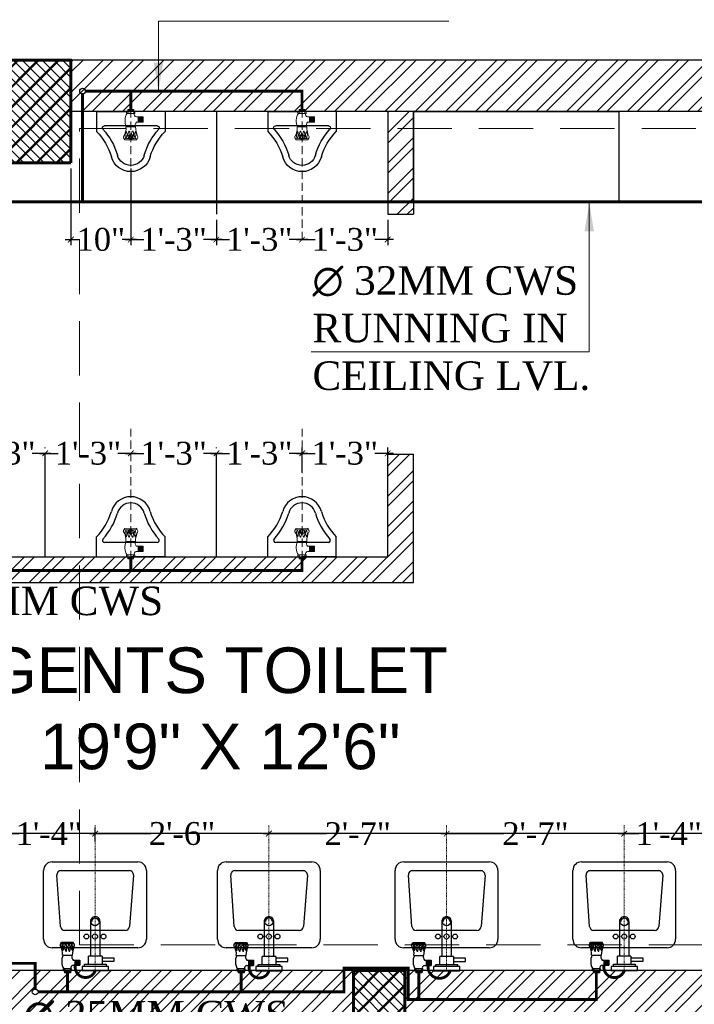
# Model space of a CAD drawing. Header units: inches. Extents: x 113025 to 158499, y 12149 to 30915.
# Tile 145 of 167: x 125610 to 125728, y 29328 to 29500. Entities that reach past the tile are written whole.
import ezdxf

# ---------------------------------------------------------------- set-up
doc = ezdxf.new("R2010")
doc.units = ezdxf.units.IN
doc.header["$MEASUREMENT"] = 0
doc.header["$PDMODE"] = 34
doc.linetypes.add('DASHED2', pattern=[0.375, 0.25, -0.125])
doc.linetypes.add('HIDDEN', pattern=[0.375, 0.25, -0.125])
for name, color, linetype, lineweight in [('CENTER', 46, 'DASHED2', 9), ('PD_COLUMN', 2, 'Continuous', 60), ('PD_HATCH', 45, 'Continuous', 9), ('PL. FICTURE', 4, 'Continuous', 25), ('PP-Domestic  Cold Water Supply', 5, 'Continuous', 25), ('PP-SPRINKLER PIPE', 1, 'Continuous', 0), ('PP-TEXT', 7, 'Continuous', 40), ('UAV', 140, 'Continuous', 5)]:
    doc.layers.add(name, color=color, linetype=linetype, lineweight=lineweight)
doc.layers.add('PD_025_TEXT', color=61, linetype='Continuous')
doc.layers.add('PP--DIM', color=7, linetype='Continuous')
doc.layers.add('PD_BASE', color=8, linetype='Continuous', transparency=0.5)
doc.styles.add('MtX_Times_New_Roman', font='times.ttf')
doc.styles.get("Standard").update_dxf_attribs({"font": 'arial.ttf', "height": 6})
doc.styles.add('style1', font='arial.ttf', dxfattribs={"height": 500})
doc.styles.add('TIMES NEW ROMAN', font='times.ttf')
doc.dimstyles.new('PP-DIM', dxfattribs={"dimtxt": 4, "dimasz": 1, "dimexe": 1, "dimexo": 1, "dimgap": 0.09, "dimtad": 0, "dimdec": 0, "dimzin": 0, "dimdsep": 46, "dimlunit": 4, "dimtxsty": 'TIMES NEW ROMAN', "dimblk": 'ARCHTICK', "dimcen": 0.09, "dimdle": 1, "dimclrd": 256, "dimclre": 256, "dimclrt": 256, "dimadec": 0, "dimazin": 0, "dimtfac": 1, "dimtdec": 4, "dimtofl": 0, "dimtmove": 1, "dimatfit": 3, "dimfxl": 1, "dimtolj": 1, "dimtzin": 0, "dimlwd": -1, "dimlwe": -1, "dimarcsym": 0})
pattern_1 = [(45, (150297.4604, 39481.8853), (-2.65165043, 2.65165043), []), (45, (150299.228, 39481.8853), (-2.65165043, 2.65165043), [])]
pattern_2 = [(45, (268611.2745, 47371.9895), (-1.767766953, 1.767766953), []), (135, (268611.2745, 47371.9895), (-1.767766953, -1.767766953), [])]

# ---------------------------------------------------------------- blocks, each defined once
blk = doc.blocks.new('columns2')
at = {"layer": 'PD_HATCH'}
h = blk.add_hatch(dxfattribs=at)
h.set_pattern_fill('ANSI37', color=256, scale=20)
h.paths.add_polyline_path([(387, -250), (387, -268), (369, -268), (369, -250)])
h.paths.add_polyline_path([(18, 0), (18, -15), (0, -15), (0, 0)])
h.paths.add_polyline_path([(18, -828), (18, -813), (0, -813), (0, -828)])
h.paths.add_polyline_path([(201, -870), (186, -870), (186, -888), (201, -888)])
h.paths.add_polyline_path([(570, -870), (555, -870), (555, -888), (570, -888)])
h.paths.add_polyline_path([(754.5, -870), (739.5, -870), (739.5, -888), (754.5, -888)])
h.paths.add_polyline_path([(934.5, -870), (919.5, -870), (919.5, -888), (934.5, -888)])
h.paths.add_polyline_path([(385.5, -870), (370.5, -870), (370.5, -888), (385.5, -888)])
h.paths.add_polyline_path([(201, 42), (186, 42), (186, 60), (201, 60)])
h.paths.add_polyline_path([(387, -578), (387, -560), (369, -560), (369, -578)])
h.paths.add_polyline_path([(1116, -731.5), (1116, -716.5), (1098, -716.5), (1098, -731.5)])
h.paths.add_polyline_path([(1116, -111.5), (1116, -96.5), (1098, -96.5), (1098, -111.5)])
h.paths.add_polyline_path([(1116, -561.5), (1116, -576.5), (1098, -576.5), (1098, -561.5)])
h.paths.add_polyline_path([(1116, -251.5), (1116, -266.5), (1098, -266.5), (1098, -251.5)])
h.paths.add_polyline_path([(0, -731.5), (0, -716.5), (18, -716.5), (18, -731.5)])
h.paths.add_polyline_path([(0, -111.5), (0, -96.5), (18, -96.5), (18, -111.5)])
h.paths.add_polyline_path([(0, -406.5), (0, -421.5), (18, -421.5), (18, -406.5)])
h.paths.add_polyline_path([(0, -561.5), (0, -576.5), (18, -576.5), (18, -561.5)])
h.paths.add_polyline_path([(0, -251.5), (0, -266.5), (18, -266.5), (18, -251.5)])
h.paths.add_polyline_path([(993, -111.5), (993, -99.5), (984, -99.5), (984, -111.5)])
h.paths.add_polyline_path([(993, -189.5), (993, -201.5), (984, -201.5), (984, -189.5)])
h.paths.add_polyline_path([(903, -111.5), (903, -99.5), (912, -99.5), (912, -111.5)])
h.paths.add_polyline_path([(903, -189.5), (903, -201.5), (912, -201.5), (912, -189.5)])
h.paths.add_polyline_path([(75, -870), (60, -870), (60, -888), (75, -888)])
h.paths.add_polyline_path([(1116, -870), (1101, -870), (1101, -888), (1116, -888)])
h.paths.add_polyline_path([(75, 42), (60, 42), (60, 60), (75, 60)])
h.paths.add_polyline_path([(570, 42), (555, 42), (555, 60), (570, 60)])
h.paths.add_polyline_path([(754.5, 42), (739.5, 42), (739.5, 60), (754.5, 60)])
h.paths.add_polyline_path([(934.5, 42), (919.5, 42), (919.5, 60), (934.5, 60)])
h.paths.add_polyline_path([(385.5, 42), (370.5, 42), (370.5, 60), (385.5, 60)])
h.paths.add_polyline_path([(1116, 42), (1101, 42), (1101, 60), (1116, 60)])
h.paths.add_polyline_path([(738, -250), (738, -268), (756, -268), (756, -250)])
h.paths.add_polyline_path([(756, -578), (756, -560), (738, -560), (738, -578)])
at = {"layer": 'PD_COLUMN'}
for points in [[(934.5, 42), (919.5, 42), (919.5, 60), (934.5, 60)], [(993, -111.5), (993, -99.5), (984, -99.5), (984, -111.5)]]:
    blk.add_lwpolyline(points, close=True, dxfattribs=at)
at = {"layer": 'PD_HATCH', "linetype": 'HIDDEN', "ltscale": 38}
for p, q in [((1101, 60), (934.5, 60)), ((1101, 48), (936, 48)), ((936, -95), (936, 48)), ((936, -95), (1104, -95))]:
    blk.add_line(p, q, dxfattribs=at)
blk = doc.blocks.new('LV')
at = {"color": 251}
for p, q in [((-254, 510.1), (254, 510.1)), ((-304.8, 50.8), (-304.8, 459.3)), ((-205.3, 127), (-226.3, 430.8)), ((-201, 458), (203.1, 458)), ((228.4, 430.6), (205.5, 126.8)), ((304.8, 459.3), (304.8, 50.8)), ((180.2, 103.5), (-180, 103.5)), ((254, 0), (-254, 0))]:
    blk.add_line(p, q, dxfattribs=at)
for centre, radius in [((0.4, 154.3), 23.6), ((-50.8, 67.2), 14.4), ((0, 67.2), 15.3), ((50.8, 67.2), 14.4)]:
    blk.add_circle(centre, radius, dxfattribs=at)
for centre, radius, start, end in [((-254, 459.3), 50.8, 90, 180), ((254, 459.3), 50.8, 0, 90), ((-201, 432.6), 25.4, 90, 184.20165), ((203.1, 432.6), 25.4, 355.41795, 90), ((-180, 128.9), 25.4, 184.20165, 270), ((180.2, 128.9), 25.4, 270, 355.41795), ((-254, 50.8), 50.8, 180, 270), ((254, 50.8), 50.8, 270, 0)]:
    blk.add_arc(centre, radius, start, end, dxfattribs=at)
blk = doc.blocks.new('A$C33087201')
at = {"color": 251}
for p, q in [((0, 289.6), (165, 289.6)), ((0, 289.6), (0, 193.2)), ((330, 289.6), (165, 289.6)), ((330, 289.6), (330, 193.2)), ((38.1, 220.9), (291.9, 220.9))]:
    blk.add_line(p, q, dxfattribs=at)
blk.add_circle((165, 168.2), 10.4, dxfattribs=at)
for centre, radius, start, end in [((-215.7, -16.2), 300.6, 16.9059, 44.1446), ((38.1, 210.9), 10, 90, 221.8242), ((-215.7, -16.2), 330.6, 16.9059, 41.8242), ((545.7, -16.2), 330.6, 138.1758, 163.0941), ((545.7, -16.2), 300.6, 135.8554, 163.0941), ((291.9, 210.9), 10, 318.1758, 90), ((164.8, 96.2), 96.2, 195.0681, 270.0943), ((164.8, 96.2), 66.2, 195.0681, 270.0943), ((165.2, 96.2), 66.2, 269.9057, 344.9319), ((165.2, 96.2), 96.2, 269.9057, 344.9319)]:
    blk.add_arc(centre, radius, start, end, dxfattribs=at)
blk = doc.blocks.new('FIRST FLOOR AR PLAN')
at = {"layer": 'PD_BASE'}
h = blk.add_hatch(dxfattribs=at)
h.set_pattern_fill('ANSI32', color=256, scale=10)
h.set_pattern_definition([(45, (123173.841, 20768.249), (-2.65165, 2.65165), []), (45, (123175.6088, 20768.249), (-2.65165, 2.65165), [])])
h.paths.add_polyline_path([(123176.99, 20811), (123167.99, 20811), (123167.99, 20729.5), (123176.99, 20729.5)])
h.paths.add_polyline_path([(123538.49, 20663.5), (123368.99, 20663.5), (123368.99, 20654.5), (123538.49, 20654.5)])
h.paths.add_polyline_path([(123722.99, 20663.5), (123553.49, 20663.5), (123553.49, 20654.5), (123722.99, 20654.5)])
h.paths.add_polyline_path([(123176.99, 21527.5), (123167.99, 21527.5), (123167.99, 21446), (123176.99, 21446)])
h.paths.add_polyline_path([(123176.99, 21431), (123167.99, 21431), (123167.99, 21291), (123176.99, 21291)])
h.paths.add_polyline_path([(123176.99, 21276), (123167.99, 21276), (123167.99, 21136), (123176.99, 21136)])
h.paths.add_polyline_path([(123176.99, 21121), (123167.99, 21121), (123167.99, 20981), (123176.99, 20981)])
h.paths.add_polyline_path([(123176.99, 20966), (123167.99, 20966), (123167.99, 20826), (123176.99, 20826)])
h.paths.add_polyline_path([(124268.99, 21602.5), (124102.49, 21602.5), (124102.49, 21593.5), (124268.99, 21593.5)])
h.paths.add_polyline_path([(124087.49, 21602.5), (123922.49, 21602.5), (123922.49, 21593.5), (124087.49, 21593.5)])
h.paths.add_polyline_path([(123907.49, 21602.5), (123737.99, 21602.5), (123737.99, 21593.5), (123907.49, 21593.5)])
h.paths.add_polyline_path([(123722.99, 21602.5), (123553.49, 21602.5), (123553.49, 21593.5), (123722.99, 21593.5)])
h.paths.add_polyline_path([(123353.99, 21602.5), (123242.99, 21602.5), (123242.99, 21593.5), (123353.99, 21593.5)])
h.paths.add_polyline_path([(123227.99, 21602.5), (123167.99, 21602.5), (123167.99, 21542.5), (123176.99, 21542.5), (123176.99, 21593.5), (123227.99, 21593.5)])
h.paths.add_polyline_path([(123176.99, 20714.5), (123167.99, 20714.5), (123167.99, 20654.5), (123227.99, 20654.5), (123227.99, 20663.5), (123176.99, 20663.5)])
h.paths.add_polyline_path([(123353.99, 20663.5), (123242.99, 20663.5), (123242.99, 20654.5), (123353.99, 20654.5)])
h.paths.add_polyline_path([(123762.74, 20663.5), (123737.99, 20663.5), (123737.99, 20654.5), (123762.74, 20654.5)])
h.paths.add_polyline_path([(123907.49, 20663.5), (123882.74, 20663.5), (123882.74, 20654.5), (123907.49, 20654.5)])
h.paths.add_polyline_path([(123944.99, 20663.5), (123922.49, 20663.5), (123922.49, 20654.5), (123944.99, 20654.5)])
h.paths.add_polyline_path([(124087.49, 20663.5), (124064.99, 20663.5), (124064.99, 20654.5), (124087.49, 20654.5)])
h.paths.add_polyline_path([(124124.99, 20663.5), (124102.49, 20663.5), (124102.49, 20654.5), (124124.99, 20654.5)])
h.paths.add_polyline_path([(124268.99, 20663.5), (124244.99, 20663.5), (124244.99, 20654.5), (124268.99, 20654.5)])
h.paths.add_polyline_path([(124283.99, 20672.5), (124274.99, 20672.5)])
h.paths.add_polyline_path([(124283.99, 20811), (124274.99, 20811), (124274.99, 20672.5), (124283.99, 20672.5)])
h.paths.add_polyline_path([(124283.99, 20966), (124274.99, 20966), (124274.99, 20826), (124283.99, 20826)])
h.paths.add_polyline_path([(124283.99, 21276), (124274.99, 21276), (124274.99, 20981), (124283.99, 20981)])
h.paths.add_polyline_path([(124283.99, 21584.5), (124274.99, 21584.5), (124274.99, 21446), (124283.99, 21446)])
h.paths.add_polyline_path([(124265.99, 21443), (124160.99, 21443), (124160.99, 21434), (124265.99, 21434)])
h.paths.add_polyline_path([(124160.99, 21431), (124151.99, 21431), (124151.99, 21353), (124160.99, 21353)])
h.paths.add_polyline_path([(124151.99, 21443), (124079.99, 21443), (124079.99, 21434), (124151.99, 21434)])
h.paths.add_polyline_path([(124079.99, 21431), (124070.99, 21431), (124070.99, 21353), (124079.99, 21353)])
h.paths.add_polyline_path([(124070.99, 21443), (123989.99, 21443), (123989.99, 21341), (124016.99, 21341), (124016.99, 21350), (123998.99, 21350), (123998.99, 21434), (124070.99, 21434)])
h.paths.add_polyline_path([(124070.99, 21350), (124052.99, 21350), (124052.99, 21341), (124070.99, 21341)], flags=17)
h.paths.add_polyline_path([(124097.99, 21350), (124079.99, 21350), (124079.99, 21341), (124097.99, 21341)])
h.paths.add_polyline_path([(124151.99, 21350), (124133.99, 21350), (124133.99, 21341), (124151.99, 21341)])
h.paths.add_polyline_path([(124160.99, 21341), (124151.99, 21341), (124151.99, 21278), (124160.99, 21278)])
h.paths.add_polyline_path([(124283.99, 21292), (124274.99, 21292), (124274.99, 21291), (124283.99, 21291)])
h.paths.add_polyline_path([(124283.99, 21431), (124274.99, 21431), (124274.99, 21412), (124283.99, 21412)])
h.paths.add_polyline_path([(123405.74, 21593.5), (123405.74, 21602.5), (123368.99, 21602.5), (123368.99, 21593.5)])
h.paths.add_polyline_path([(123501.74, 21602.5), (123501.74, 21593.5), (123538.49, 21593.5), (123538.49, 21602.5)])
h = blk.add_hatch(dxfattribs=at)
h.set_pattern_fill('ANSI37', color=256, scale=20)
h.set_pattern_definition(pattern_2)
h.paths.add_polyline_path([(124102.49, 21602.5), (124087.49, 21602.5), (124087.49, 21584.5), (124102.49, 21584.5)])
h = blk.add_hatch(dxfattribs=at)
h.set_pattern_fill('ANSI32', color=256, scale=10)
h.set_pattern_definition(pattern_1)
h.paths.add_polyline_path([(123758.99, 21593.5), (123752.99, 21593.5), (123752.99, 21557.5), (123758.99, 21557.5)])
h.paths.add_polyline_path([(123758.99, 21557.5), (123752.99, 21557.5), (123752.99, 21521.5), (123758.99, 21521.5)])
h.paths.add_polyline_path([(123752.99, 21521.5), (123752.99, 21485.5), (123758.99, 21485.5), (123758.99, 21521.5)])
h.paths.add_polyline_path([(123758.99, 21485.5), (123752.99, 21485.5), (123752.99, 21449.5), (123758.99, 21449.5)])
h.paths.add_polyline_path([(123758.99, 21449.5), (123752.99, 21449.5), (123752.99, 21413.5), (123758.99, 21413.5)])
h.paths.add_polyline_path([(123758.99, 21413.5), (123752.99, 21413.5), (123752.99, 21377.5), (123758.99, 21377.5)])
h.paths.add_polyline_path([(124037.99, 21593.5), (124028.99, 21593.5), (124028.99, 21504), (124024.49, 21504), (124024.49, 21499.5), (124028.99, 21499.5), (124028.99, 21489.5), (124037.99, 21489.5)])
h.paths.add_polyline_path([(123956.99, 21593.5), (123952.49, 21593.5), (123952.49, 21504), (123947.99, 21504), (123947.99, 21499.5), (123982.49, 21499.5), (123982.49, 21504), (123956.99, 21504)])
h.paths.add_polyline_path([(123952.49, 21575.5), (123949.49, 21575.5), (123949.49, 21571), (123952.49, 21571)], flags=17)
h.paths.add_polyline_path([(123925.49, 21575.5), (123922.49, 21575.5), (123922.49, 21584.5), (123917.99, 21584.5), (123917.99, 21575.5), (123907.49, 21575.5), (123907.49, 21571), (123925.49, 21571)])
h.paths.add_polyline_path([(123871.49, 21593.5), (123866.99, 21593.5), (123866.99, 21577.5), (123866.99, 21571), (123871.49, 21571), (123871.49, 21575.5)])
h.paths.add_polyline_path([(124162.49, 21593.5), (124157.99, 21593.5), (124157.99, 21575.5), (124162.49, 21575.5)])
h = blk.add_hatch(dxfattribs=at)
h.set_pattern_fill('ANSI32', color=256, scale=10)
h.set_pattern_definition(pattern_1)
h.paths.add_polyline_path([(124090.49, 21467), (124085.99, 21467), (124085.99, 21443), (124090.49, 21443)])
h.paths.add_polyline_path([(124223.99, 21480.62), (124214.99, 21480.62), (124214.99, 21443), (124219.49, 21443), (124219.49, 21476.12), (124223.99, 21476.12)])
h.paths.add_polyline_path([(124274.99, 21480.62), (124247.99, 21480.62), (124247.99, 21476.12), (124274.99, 21476.12)])
h.paths.add_polyline_path([(124162.49, 21533.5), (124157.99, 21533.5), (124157.99, 21515.5), (124037.99, 21515.5), (124037.99, 21511), (124162.49, 21511)])
h = blk.add_hatch(dxfattribs=at)
h.set_pattern_fill('ANSI37', color=256, scale=20)
h.set_pattern_definition(pattern_2)
h.paths.add_polyline_path([(124160.99, 21431), (124160.99, 21443), (124151.99, 21443), (124151.99, 21431)])
h.paths.add_polyline_path([(124079.99, 21431), (124079.99, 21443), (124070.99, 21443), (124070.99, 21431)])
h.paths.add_polyline_path([(124079.99, 21341), (124079.99, 21353), (124070.99, 21353), (124070.99, 21341)])
h.paths.add_polyline_path([(124160.99, 21353), (124151.99, 21353), (124151.99, 21341), (124160.99, 21341)])
at = {"layer": 'PD_BASE', "lineweight": 30}
for p, q in [((124283.99, 21602.5), (123501.74, 21602.5)), ((124268.99, 21593.5), (124102.48, 21593.5)), ((124157.99, 21593.5), (124157.99, 21575.5)), ((124162.49, 21593.5), (124162.49, 21575.5)), ((124157.99, 21575.5), (124162.49, 21575.5)), ((124157.99, 21515.5), (124157.99, 21533.5)), ((124157.99, 21533.5), (124162.49, 21533.5)), ((124162.49, 21511), (124162.49, 21533.5)), ((124037.99, 21515.5), (124157.99, 21515.5)), ((124037.99, 21511), (124162.49, 21511)), ((124265.99, 21443), (124070.99, 21443))]:
    blk.add_line(p, q, dxfattribs=at)
at = {"layer": 'PD_BASE', "ltscale": 12}
for p, q in [((124127.99, 21593.5), (124127.99, 21575.5)), ((124097.99, 21515.5), (124097.99, 21533.5)), ((124127.99, 21515.5), (124127.99, 21533.5)), ((124214.99, 21467), (124090.49, 21467))]:
    blk.add_line(p, q, dxfattribs=at)
at = {"layer": 'PD_BASE'}
for points in [[(124102.49, 21584.5), (124087.49, 21584.5), (124087.49, 21602.5), (124102.49, 21602.5)], [(124160.99, 21431), (124160.99, 21443), (124151.99, 21443), (124151.99, 21431)]]:
    blk.add_lwpolyline(points, close=True, dxfattribs=at)
at = {"layer": 'PD_BASE', "ltscale": 12}
blk.add_lwpolyline([(124162.49, 21593.5), (124198.49, 21593.5), (124198.49, 21577.5), (124162.49, 21577.5)], close=True, dxfattribs=at)
for name, p, xscale, yscale, zscale in [('A$C33087201', (124118.99, 21582.97), -0.03636363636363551, 0.03636363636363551, 0.03636363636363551), ('A$C33087201', (124148.99, 21582.97), -0.03636363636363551, 0.03636363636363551, 0.03636363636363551), ('LV', (124106.71, 21447), 0.0295236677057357, 0.0295236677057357, 0.0295236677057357), ('LV', (124137.18, 21447), 0.0295236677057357, 0.0295236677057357, 0.0295236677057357), ('LV', (124168.3, 21447), 0.0295236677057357, 0.0295236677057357, 0.0295236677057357), ('LV', (124199.43, 21447), 0.0295236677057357, 0.0295236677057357, 0.0295236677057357)]:
    blk.add_blockref(name, p, dxfattribs=dict(at, xscale=xscale, yscale=yscale, zscale=zscale))
at = {"layer": 'PD_BASE', "ltscale": 12, "xscale": 0.03636363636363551, "yscale": 0.03636363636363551, "zscale": 0.03636363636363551, "rotation": 180}
for p in [(124118.99, 21526.03), (124148.99, 21526.03)]:
    blk.add_blockref('A$C33087201', p, dxfattribs=at)
at = {"layer": 'PD_COLUMN'}
blk.add_blockref('columns2', (123167.99, 21542.5), dxfattribs=at)
at = {"layer": 'PD_BASE', "char_height": 8, "width": 128.4952, "attachment_point": 1, "style": 'style1'}
for s, insert in [('\\pi21.817; LADIES TOILET\\P\\pi38.63;16\'7" X 18\'', (123794.07, 21547.87)), ('\\pi38.106;H. TOILET\\P\\pi44.447;6\' X 7\'5"', (123922.68, 21547.87)), ('\\pi24.294;GENTS TOILET\\P\\pi33.538;19\'9" X 12\'6"', (124063.54, 21499.62))]:
    blk.add_mtext(s, dxfattribs=dict(at, insert=insert))
at = {"layer": 'PD_BASE', "insert": (123907.08, 21454.46), "char_height": 6, "width": 137.3386, "attachment_point": 1}
blk.add_mtext('\\pi51.834;+10" LVL', dxfattribs=at)
blk = doc.blocks.new('URINAL AV-PP')
at = {"layer": 'CENTER', "ltscale": 5}
blk.add_line((0, 0.33), (0, -19.61), dxfattribs=at)
at = {"layer": 'UAV'}
for p, q in [((-0.66, -0.29), (-0.66, 0)), ((-0.66, 0), (0.63, 0)), ((-0.44, 0.33), (-0.44, 0)), ((0.44, 0.33), (-0.44, 0.33)), ((0.44, 0.27), (-0.44, 0.27)), ((0.44, 0.22), (-0.44, 0.22)), ((0.44, 0.16), (-0.44, 0.16)), ((0.44, 0.11), (-0.44, 0.11)), ((0.44, 0.06), (-0.44, 0.06)), ((-0.44, 0), (-0.44, -0.29)), ((0, 0.33), (0, 0)), ((0.44, 0), (0.44, 0.33)), ((0.63, 0), (0.63, -0.29)), ((0.63, -0.29), (-0.66, -0.29)), ((0.44, 0), (0.44, -0.29)), ((0.85, -0.83), (1.91, -0.83)), ((1.15, -1.62), (1.15, -0.83)), ((1.2, -1.62), (1.2, -0.83)), ((1.25, -1.62), (1.25, -0.83)), ((1.31, -1.62), (1.31, -0.83)), ((1.36, -1.62), (1.36, -0.83)), ((1.42, -1.62), (1.42, -0.83)), ((1.47, -1.62), (1.47, -0.83)), ((1.53, -1.62), (1.53, -0.83)), ((1.58, -1.62), (1.58, -0.83)), ((1.64, -1.62), (1.64, -0.83)), ((1.69, -1.62), (1.69, -0.83)), ((1.75, -1.62), (1.75, -0.83)), ((1.8, -1.62), (1.8, -0.83)), ((1.86, -1.62), (1.86, -0.83)), ((1.91, -1.62), (1.91, -0.83)), ((-0.75, -2.36), (0.72, -2.36)), ((0.85, -1.62), (1.91, -1.62)), ((-0.94, -4.35), (0.89, -4.36))]:
    blk.add_line(p, q, dxfattribs=at)
for centre, radius, start, end in [((1.3, -1.43), 2.19, 148.4203, 205.0044), ((0.95, -0.41), 0.434, 163.4815, 256.4871), ((-2.89, -2.61), 2.16, 325.4641, 6.6805), ((0.92, -3.72), 1.38, 149.002, 179.3727), ((-0.22, -3.03), 0.0444, 22.3068, 157.6932), ((-1.74, -3.47), 1.63, 344.6565, 16.3906), ((1.44, -3.72), 1.38, 149.002, 179.3727), ((0.3, -3.03), 0.0444, 22.3068, 157.6932), ((-1.22, -3.47), 1.63, 344.6565, 16.3906), ((1.83, -2.28), 1.18, 146.0106, 183.9414), ((5.19, -2.14), 4.48, 182.7872, 201.6775), ((-0.85, -3.93), 0.281, 160.0867, 238.5665), ((-0.04, -21.41), 17.27, 86.6913, 93.1887), ((-1.62, -4.45), 0.684, 8.4516, 24.808), ((-0.04, -3.63), 0.833, 137.2334, 212.3378), ((-0.99, -3.85), 0.344, 317.3015, 350.6653), ((-1.79, -3.48), 1.21, 339.5193, 19.7037), ((0.56, -3.69), 1.02, 180.5091, 203.3313), ((-0.49, -3.77), 0.353, 290.2975, 337.3492), ((1.08, -3.69), 1.02, 180.5091, 203.3313), ((0.03, -3.77), 0.353, 290.2975, 337.3492), ((1.36, -3.63), 0.833, 137.2334, 212.3378), ((0.4, -3.84), 0.344, 317.3015, 350.6653), ((-0.4, -3.47), 1.21, 339.5193, 19.7037), ((0.46, -4.08), 0.504, 327.1624, 350.0789), ((0.81, -3.95), 0.263, 303.5384, 36.0533)]:
    blk.add_arc(centre, radius, start, end, dxfattribs=at)
blk = doc.blocks.new('PP-SINGLE TAP BASIN')
at = {"layer": 'CENTER', "linetype": 'DASHED2'}
blk.add_line((457.2, 0), (0, 0), dxfattribs=at)
at = {"layer": 'PL. FICTURE', "color": 4}
for p, q in [((-6.8, 78.4), (-6.8, 96.4)), ((5.8, 96.4), (-6.8, 96.4)), ((-5.6, 96.4), (-5.6, 78.4)), ((-4.5, 96.4), (-4.5, 78.4)), ((-3.4, 96.4), (-3.4, 78.4)), ((-2.3, 96.4), (-2.3, 78.4)), ((-1.1, 96.4), (-1.1, 78.4)), ((0, 101), (0, 74.4)), ((5.9, 101), (0, 101)), ((5.9, 74.4), (5.9, 101)), ((48.4, 102.8), (48.4, 72.7)), ((89.4, 106.7), (89.4, 69.2)), ((-6.8, 87.4), (0, 87.4)), ((0, 78.4), (-6.8, 78.4)), ((5.9, 78.4), (-6.8, 78.4)), ((0, 74.4), (5.9, 74.4)), ((17.1, 69.9), (17.1, 48.2)), ((33.2, 63.9), (17.1, 63.9)), ((33.2, 70), (33.2, 48.2)), ((33.2, 61.9), (17.1, 61.9)), ((33.2, 60), (17.1, 60)), ((33.2, 58), (17.1, 58)), ((33.2, 56), (17.1, 56)), ((33.2, 54.1), (17.1, 54.1)), ((33.2, 52.1), (17.1, 52.1)), ((33.2, 50.1), (17.1, 50.1)), ((33.2, 50.1), (17.1, 50.1)), ((33.2, 48.2), (17.1, 48.2))]:
    blk.add_line(p, q, dxfattribs=at)
at = {"layer": 'PL. FICTURE'}
for p, q in [((20.4, 21.2), (45.4, 21.2)), ((45.4, -21.2), (45.4, 21.2)), ((154.8, 15.2), (45.4, 15.2)), ((45.4, -21.2), (20.4, -21.2)), ((45.4, -15.2), (154.8, -15.2))]:
    blk.add_line(p, q, dxfattribs=at)
at = {"layer": 'PL. FICTURE', "linetype": 'Continuous'}
blk.add_lwpolyline([(0, 41.7), (0, -41.7), (13.1, -41.7), (13.1, 41.7)], close=True, dxfattribs=at)
at = {"layer": 'PL. FICTURE'}
for points in [[(13.1, 34.2), (20.4, 34.2), (20.4, -34.2), (13.1, -34.2)], [(39.4, -21.2), (29.4, -21.2), (29.4, -59.4), (39.4, -59.4)]]:
    blk.add_lwpolyline(points, close=True, dxfattribs=at)
at = {"layer": 'PL. FICTURE', "color": 4}
for centre, radius, start, end in [((29.4, 60.7), 45, 64.9956, 121.5797), ((53.5, 146.8), 44.3, 263.3195, 304.5359), ((76.3, 68.5), 28.2, 90.6273, 120.998), ((74.6, 88.1), 17.1, 57.6622, 132.7666), ((71.4, 124.1), 24.9, 250.2963, 290.4807), ((75.8, 75.8), 20.9, 66.6687, 89.4909), ((80.6, 104.9), 5.77, 31.4335, 109.9133), ((78.9, 107.8), 7.06, 279.3347, 312.6985), ((77.3, 97.5), 7.26, 292.6508, 339.7025), ((439.5, 88.1), 354.5, 176.8113, 183.3087), ((91.4, 120.6), 14, 245.192, 261.5484), ((8.4, 67.9), 8.91, 13.5129, 106.5185), ((46.7, 49.8), 24.3, 86.0586, 123.9894), ((43.9, -19.2), 92, 68.3225, 87.2128), ((62.1, 91.8), 0.911, 112.3068, 247.6932), ((62.1, 81.1), 0.911, 112.3068, 247.6932), ((71.2, 123.1), 33.5, 253.6094, 285.3435), ((76.3, 57.8), 28.2, 90.6273, 120.998), ((71.2, 112.4), 33.5, 253.6094, 285.3435), ((74.5, 59.5), 17.1, 57.6622, 132.7666), ((71.3, 95.5), 24.9, 250.2963, 290.4807), ((75.8, 65.1), 20.9, 66.6687, 89.4909), ((81.1, 70.7), 5.39, 233.9467, 326.4616), ((78.8, 79.2), 7.06, 279.3347, 312.6985), ((77.3, 86.8), 7.26, 292.6508, 339.7025), ((83.8, 77.9), 10.3, 279.9211, 302.8376)]:
    blk.add_arc(centre, radius, start, end, dxfattribs=at)
at = {"layer": 'PL. FICTURE'}
for radius in [15.2, 15.2, 11]:
    blk.add_arc((154.8, 0), radius, 270, 90, dxfattribs=at)
blk = doc.blocks.new('_ArchTick')
at = {"color": 0, "linetype": 'ByBlock', "const_width": 0.15}
blk.add_lwpolyline([(-0.5, -0.5), (0.5, 0.5)], dxfattribs=at)
blk = doc.blocks.new('*D479')
at = {"layer": 'Defpoints', "color": 0, "transparency": 16777216}
for p in [(125619.27, 29475.15), (125629.77, 29475.15), (125629.77, 29461.72)]:
    blk.add_point(p, dxfattribs=at)
at = {"layer": 'PP--DIM', "ltscale": 12, "transparency": 16777216}
for p, q in [((125619.27, 29474.15), (125619.27, 29460.72)), ((125629.77, 29474.15), (125629.77, 29460.72)), ((125618.27, 29461.72), (125620.82, 29461.72)), ((125630.77, 29461.72), (125628.23, 29461.72))]:
    blk.add_line(p, q, dxfattribs=at)
at = {"layer": 'PP--DIM', "transparency": 16777216, "rotation": 180}
blk.add_blockref('_ArchTick', (125619.27, 29461.72), dxfattribs=at)
at = {"layer": 'PP--DIM', "transparency": 16777216}
blk.add_blockref('_ArchTick', (125629.77, 29461.72), dxfattribs=at)
at = {"layer": 'PP--DIM', "transparency": 16777216, "insert": (125624.52, 29461.72), "char_height": 4, "attachment_point": 5, "style": 'TIMES NEW ROMAN'}
blk.add_mtext('\\A1;10"', dxfattribs=at)
blk = doc.blocks.new('*D480')
at = {"layer": 'Defpoints', "color": 0, "transparency": 16777216}
for p in [(125629.77, 29475.15), (125644.77, 29466.15), (125644.77, 29461.72)]:
    blk.add_point(p, dxfattribs=at)
at = {"layer": 'PP--DIM', "ltscale": 12, "transparency": 16777216}
for p, q in [((125629.77, 29474.15), (125629.77, 29460.72)), ((125644.77, 29465.15), (125644.77, 29460.72)), ((125628.77, 29461.72), (125632.05, 29461.72)), ((125645.77, 29461.72), (125642.5, 29461.72))]:
    blk.add_line(p, q, dxfattribs=at)
at = {"layer": 'PP--DIM', "transparency": 16777216, "rotation": 180}
blk.add_blockref('_ArchTick', (125629.77, 29461.72), dxfattribs=at)
at = {"layer": 'PP--DIM', "transparency": 16777216}
blk.add_blockref('_ArchTick', (125644.77, 29461.72), dxfattribs=at)
at = {"layer": 'PP--DIM', "transparency": 16777216, "insert": (125637.27, 29461.72), "char_height": 4, "attachment_point": 5, "style": 'TIMES NEW ROMAN'}
blk.add_mtext('\\A1;1\'-3"', dxfattribs=at)
blk = doc.blocks.new('*D481')
at = {"layer": 'Defpoints', "color": 0, "transparency": 16777216}
for p in [(125644.77, 29466.15), (125659.77, 29461.72), (125659.77, 29461.72)]:
    blk.add_point(p, dxfattribs=at)
at = {"layer": 'PP--DIM', "ltscale": 12, "transparency": 16777216}
for p, q in [((125644.77, 29465.15), (125644.77, 29460.72)), ((125643.77, 29461.72), (125647.05, 29461.72)), ((125660.77, 29461.72), (125657.5, 29461.72)), ((125659.77, 29460.72), (125659.77, 29460.72))]:
    blk.add_line(p, q, dxfattribs=at)
at = {"layer": 'PP--DIM', "transparency": 16777216, "rotation": 180}
blk.add_blockref('_ArchTick', (125644.77, 29461.72), dxfattribs=at)
at = {"layer": 'PP--DIM', "transparency": 16777216}
blk.add_blockref('_ArchTick', (125659.77, 29461.72), dxfattribs=at)
at = {"layer": 'PP--DIM', "transparency": 16777216, "insert": (125652.27, 29461.72), "char_height": 4, "attachment_point": 5, "style": 'TIMES NEW ROMAN'}
blk.add_mtext('\\A1;1\'-3"', dxfattribs=at)
blk = doc.blocks.new('*D482')
at = {"layer": 'Defpoints', "color": 0, "transparency": 16777216}
for p in [(125674.77, 29466.15), (125659.77, 29461.72), (125674.77, 29461.72)]:
    blk.add_point(p, dxfattribs=at)
at = {"layer": 'PP--DIM', "ltscale": 12, "transparency": 16777216}
for p, q in [((125674.77, 29465.15), (125674.77, 29460.72)), ((125658.77, 29461.72), (125662.05, 29461.72)), ((125659.77, 29462.72), (125659.77, 29462.72)), ((125675.77, 29461.72), (125672.5, 29461.72))]:
    blk.add_line(p, q, dxfattribs=at)
at = {"layer": 'PP--DIM', "transparency": 16777216, "rotation": 180}
blk.add_blockref('_ArchTick', (125659.77, 29461.72), dxfattribs=at)
at = {"layer": 'PP--DIM', "transparency": 16777216}
blk.add_blockref('_ArchTick', (125674.77, 29461.72), dxfattribs=at)
at = {"layer": 'PP--DIM', "transparency": 16777216, "insert": (125667.27, 29461.72), "char_height": 4, "attachment_point": 5, "style": 'TIMES NEW ROMAN'}
blk.add_mtext('\\A1;1\'-3"', dxfattribs=at)
blk = doc.blocks.new('*D483')
at = {"layer": 'Defpoints', "color": 0, "transparency": 16777216}
for p in [(125623.54, 29357.65), (125607.27, 29355.25), (125623.54, 29355.25)]:
    blk.add_point(p, dxfattribs=at)
at = {"layer": 'PP--DIM', "ltscale": 12, "transparency": 16777216}
for p, q in [((125607.27, 29356.25), (125607.27, 29358.65)), ((125623.54, 29356.25), (125623.54, 29358.65)), ((125606.27, 29357.65), (125610.18, 29357.65)), ((125624.54, 29357.65), (125620.63, 29357.65))]:
    blk.add_line(p, q, dxfattribs=at)
at = {"layer": 'PP--DIM', "transparency": 16777216, "rotation": 180}
blk.add_blockref('_ArchTick', (125607.27, 29357.65), dxfattribs=at)
at = {"layer": 'PP--DIM', "transparency": 16777216}
blk.add_blockref('_ArchTick', (125623.54, 29357.65), dxfattribs=at)
at = {"layer": 'PP--DIM', "transparency": 16777216, "insert": (125615.41, 29357.65), "char_height": 4, "attachment_point": 5, "style": 'TIMES NEW ROMAN'}
blk.add_mtext('\\A1;1\'-4"', dxfattribs=at)
blk = doc.blocks.new('*D484')
at = {"layer": 'Defpoints', "color": 0, "transparency": 16777216}
for p in [(125653.97, 29357.65), (125653.97, 29357.65), (125623.54, 29355.25)]:
    blk.add_point(p, dxfattribs=at)
at = {"layer": 'PP--DIM', "ltscale": 12, "transparency": 16777216}
for p, q in [((125623.54, 29356.25), (125623.54, 29358.65)), ((125653.97, 29358.65), (125653.97, 29358.65)), ((125622.54, 29357.65), (125633.25, 29357.65)), ((125654.97, 29357.65), (125644.26, 29357.65))]:
    blk.add_line(p, q, dxfattribs=at)
at = {"layer": 'PP--DIM', "transparency": 16777216, "rotation": 180}
blk.add_blockref('_ArchTick', (125623.54, 29357.65), dxfattribs=at)
at = {"layer": 'PP--DIM', "transparency": 16777216}
blk.add_blockref('_ArchTick', (125653.97, 29357.65), dxfattribs=at)
at = {"layer": 'PP--DIM', "transparency": 16777216, "insert": (125638.75, 29357.65), "char_height": 4, "attachment_point": 5, "style": 'TIMES NEW ROMAN'}
blk.add_mtext('\\A1;2\'-6"', dxfattribs=at)
blk = doc.blocks.new('*D485')
at = {"layer": 'Defpoints', "color": 0, "transparency": 16777216}
for p in [(125653.97, 29357.65), (125685.1, 29357.65), (125685.1, 29357.65)]:
    blk.add_point(p, dxfattribs=at)
at = {"layer": 'PP--DIM', "ltscale": 12, "transparency": 16777216}
for p, q in [((125653.97, 29358.65), (125653.97, 29358.65)), ((125685.1, 29358.65), (125685.1, 29358.65)), ((125652.97, 29357.65), (125664.03, 29357.65)), ((125686.1, 29357.65), (125675.04, 29357.65))]:
    blk.add_line(p, q, dxfattribs=at)
at = {"layer": 'PP--DIM', "transparency": 16777216, "rotation": 180}
blk.add_blockref('_ArchTick', (125653.97, 29357.65), dxfattribs=at)
at = {"layer": 'PP--DIM', "transparency": 16777216}
blk.add_blockref('_ArchTick', (125685.1, 29357.65), dxfattribs=at)
at = {"layer": 'PP--DIM', "transparency": 16777216, "insert": (125669.53, 29357.65), "char_height": 4, "attachment_point": 5, "style": 'TIMES NEW ROMAN'}
blk.add_mtext('\\A1;2\'-7"', dxfattribs=at)
blk = doc.blocks.new('*D486')
at = {"layer": 'Defpoints', "color": 0, "transparency": 16777216}
for p in [(125685.1, 29357.65), (125716.22, 29357.65), (125716.22, 29357.65)]:
    blk.add_point(p, dxfattribs=at)
at = {"layer": 'PP--DIM', "ltscale": 12, "transparency": 16777216}
for p, q in [((125685.1, 29358.65), (125685.1, 29358.65)), ((125716.22, 29358.65), (125716.22, 29358.65)), ((125684.1, 29357.65), (125695.15, 29357.65)), ((125717.22, 29357.65), (125706.16, 29357.65))]:
    blk.add_line(p, q, dxfattribs=at)
at = {"layer": 'PP--DIM', "transparency": 16777216, "rotation": 180}
blk.add_blockref('_ArchTick', (125685.1, 29357.65), dxfattribs=at)
at = {"layer": 'PP--DIM', "transparency": 16777216}
blk.add_blockref('_ArchTick', (125716.22, 29357.65), dxfattribs=at)
at = {"layer": 'PP--DIM', "transparency": 16777216, "insert": (125700.66, 29357.65), "char_height": 4, "attachment_point": 5, "style": 'TIMES NEW ROMAN'}
blk.add_mtext('\\A1;2\'-7"', dxfattribs=at)
blk = doc.blocks.new('*D487')
at = {"layer": 'Defpoints', "color": 0, "transparency": 16777216}
for p in [(125716.22, 29357.65), (125731.77, 29357.65), (125731.77, 29357.65)]:
    blk.add_point(p, dxfattribs=at)
at = {"layer": 'PP--DIM', "ltscale": 12, "transparency": 16777216}
for p, q in [((125716.22, 29358.65), (125716.22, 29358.65)), ((125731.77, 29358.65), (125731.77, 29358.65)), ((125715.22, 29357.65), (125718.77, 29357.65)), ((125732.77, 29357.65), (125729.22, 29357.65))]:
    blk.add_line(p, q, dxfattribs=at)
at = {"layer": 'PP--DIM', "transparency": 16777216, "rotation": 180}
blk.add_blockref('_ArchTick', (125716.22, 29357.65), dxfattribs=at)
at = {"layer": 'PP--DIM', "transparency": 16777216}
blk.add_blockref('_ArchTick', (125731.77, 29357.65), dxfattribs=at)
at = {"layer": 'PP--DIM', "transparency": 16777216, "insert": (125724, 29357.65), "char_height": 4, "attachment_point": 5, "style": 'TIMES NEW ROMAN'}
blk.add_mtext('\\A1;1\'-4"', dxfattribs=at)
blk = doc.blocks.new('*D500')
at = {"layer": 'Defpoints', "color": 0, "transparency": 16777216}
for p in [(125659.77, 29424.27), (125659.77, 29419.94), (125674.77, 29419.94)]:
    blk.add_point(p, dxfattribs=at)
at = {"layer": 'PP--DIM', "ltscale": 12, "transparency": 16777216}
for p, q in [((125659.77, 29420.94), (125659.77, 29425.27)), ((125674.77, 29420.94), (125674.77, 29425.27)), ((125658.77, 29424.27), (125662.05, 29424.27)), ((125675.77, 29424.27), (125672.5, 29424.27))]:
    blk.add_line(p, q, dxfattribs=at)
at = {"layer": 'PP--DIM', "transparency": 16777216, "rotation": 180}
blk.add_blockref('_ArchTick', (125659.77, 29424.27), dxfattribs=at)
at = {"layer": 'PP--DIM', "transparency": 16777216}
blk.add_blockref('_ArchTick', (125674.77, 29424.27), dxfattribs=at)
at = {"layer": 'PP--DIM', "transparency": 16777216, "insert": (125667.27, 29424.27), "char_height": 4, "attachment_point": 5, "style": 'TIMES NEW ROMAN'}
blk.add_mtext('\\A1;1\'-3"', dxfattribs=at)
blk = doc.blocks.new('*D501')
at = {"layer": 'Defpoints', "color": 0, "transparency": 16777216}
for p in [(125644.77, 29424.27), (125644.77, 29424.15), (125659.77, 29419.94)]:
    blk.add_point(p, dxfattribs=at)
at = {"layer": 'PP--DIM', "ltscale": 12, "transparency": 16777216}
for p, q in [((125644.77, 29425.15), (125644.77, 29425.27)), ((125659.77, 29420.94), (125659.77, 29425.27)), ((125643.77, 29424.27), (125647.05, 29424.27)), ((125660.77, 29424.27), (125657.5, 29424.27))]:
    blk.add_line(p, q, dxfattribs=at)
at = {"layer": 'PP--DIM', "transparency": 16777216, "rotation": 180}
blk.add_blockref('_ArchTick', (125644.77, 29424.27), dxfattribs=at)
at = {"layer": 'PP--DIM', "transparency": 16777216}
blk.add_blockref('_ArchTick', (125659.77, 29424.27), dxfattribs=at)
at = {"layer": 'PP--DIM', "transparency": 16777216, "insert": (125652.27, 29424.27), "char_height": 4, "attachment_point": 5, "style": 'TIMES NEW ROMAN'}
blk.add_mtext('\\A1;1\'-3"', dxfattribs=at)
blk = doc.blocks.new('*D502')
at = {"layer": 'Defpoints', "color": 0, "transparency": 16777216}
for p in [(125629.76, 29424.27), (125629.76, 29424.27), (125644.77, 29424.15)]:
    blk.add_point(p, dxfattribs=at)
at = {"layer": 'PP--DIM', "ltscale": 12, "transparency": 16777216}
for p, q in [((125629.76, 29425.27), (125629.76, 29425.27)), ((125644.77, 29425.15), (125644.77, 29425.27)), ((125628.76, 29424.27), (125632.05, 29424.27)), ((125645.77, 29424.27), (125642.49, 29424.27))]:
    blk.add_line(p, q, dxfattribs=at)
at = {"layer": 'PP--DIM', "transparency": 16777216, "rotation": 180}
blk.add_blockref('_ArchTick', (125629.76, 29424.27), dxfattribs=at)
at = {"layer": 'PP--DIM', "transparency": 16777216}
blk.add_blockref('_ArchTick', (125644.77, 29424.27), dxfattribs=at)
at = {"layer": 'PP--DIM', "transparency": 16777216, "insert": (125637.27, 29424.27), "char_height": 4, "attachment_point": 5, "style": 'TIMES NEW ROMAN'}
blk.add_mtext('\\A1;1\'-3"', dxfattribs=at)
blk = doc.blocks.new('*D503')
at = {"layer": 'Defpoints', "color": 0, "transparency": 16777216}
for p in [(125614.77, 29424.27), (125614.77, 29424.15), (125629.76, 29424.27)]:
    blk.add_point(p, dxfattribs=at)
at = {"layer": 'PP--DIM', "ltscale": 12, "transparency": 16777216}
for p, q in [((125614.77, 29425.15), (125614.77, 29425.27)), ((125629.76, 29425.27), (125629.76, 29425.27)), ((125613.77, 29424.27), (125617.05, 29424.27)), ((125630.76, 29424.27), (125627.49, 29424.27))]:
    blk.add_line(p, q, dxfattribs=at)
at = {"layer": 'PP--DIM', "transparency": 16777216, "rotation": 180}
blk.add_blockref('_ArchTick', (125614.77, 29424.27), dxfattribs=at)
at = {"layer": 'PP--DIM', "transparency": 16777216}
blk.add_blockref('_ArchTick', (125629.76, 29424.27), dxfattribs=at)
at = {"layer": 'PP--DIM', "transparency": 16777216, "insert": (125622.27, 29424.27), "char_height": 4, "attachment_point": 5, "style": 'TIMES NEW ROMAN'}
blk.add_mtext('\\A1;1\'-3"', dxfattribs=at)
blk = doc.blocks.new('*D504')
at = {"layer": 'Defpoints', "color": 0, "transparency": 16777216}
for p in [(125599.76, 29424.27), (125599.76, 29424.27), (125614.77, 29424.15)]:
    blk.add_point(p, dxfattribs=at)
at = {"layer": 'PP--DIM', "ltscale": 12, "transparency": 16777216}
for p, q in [((125599.76, 29425.27), (125599.76, 29425.27)), ((125614.77, 29425.15), (125614.77, 29425.27)), ((125598.76, 29424.27), (125602.05, 29424.27)), ((125615.77, 29424.27), (125612.49, 29424.27))]:
    blk.add_line(p, q, dxfattribs=at)
at = {"layer": 'PP--DIM', "transparency": 16777216, "rotation": 180}
blk.add_blockref('_ArchTick', (125599.76, 29424.27), dxfattribs=at)
at = {"layer": 'PP--DIM', "transparency": 16777216}
blk.add_blockref('_ArchTick', (125614.77, 29424.27), dxfattribs=at)
at = {"layer": 'PP--DIM', "transparency": 16777216, "insert": (125607.27, 29424.27), "char_height": 4, "attachment_point": 5, "style": 'TIMES NEW ROMAN'}
blk.add_mtext('\\A1;1\'-3"', dxfattribs=at)

msp = doc.modelspace()

# ---------------------------------------------------------------- block references
at = {"layer": 'PD_025_TEXT'}
msp.add_blockref('FIRST FLOOR AR PLAN', (1516.78, 7890.65), dxfattribs=at)

# ---------------------------------------------------------------- next in the draw order: linework, layer by layer
at = {"layer": 'PP-Domestic  Cold Water Supply', "const_width": 0.5}
for points in [[(125621.32, 29468.33), (125621.32, 29487.22)], [(125621.82, 29487.72), (125659.77, 29487.72), (125659.77, 29484.52)], [(125629.76, 29484.52), (125629.76, 29487.72)], [(125478.89, 29468.33), (125794.26, 29468.33)], [(125563.35, 29403.74), (125659.76, 29403.74), (125659.76, 29406.15)], [(125629.76, 29406.09), (125629.76, 29403.74)], [(125562.85, 29403.24), (125562.85, 29334.93), (125613.01, 29334.93), (125613.01, 29330.43)], [(125613.51, 29329.93), (125649.11, 29329.93), (125649.11, 29333.61)], [(125618.67, 29333.65), (125618.67, 29329.93)]]:
    msp.add_lwpolyline(points, dxfattribs=at)
for points in [[(125623.54, 29333.65, -1.051897), (125620.2, 29335.05)], [(125653.97, 29333.62, -1.116808), (125650.74, 29335.01)], [(125685.72, 29333.62, -1.01085), (125681.98, 29335.01)], [(125716.22, 29333.62, -0.897087), (125712.66, 29334.57)]]:
    msp.add_lwpolyline(points, format="xyb", dxfattribs=at)
at = {"layer": 'PP-Domestic  Cold Water Supply'}
for points in [[(125649.11, 29329.93, 0.5, 0.5, 0), (125667.12, 29329.93, 0.5, 0.5, 0), (125667.12, 29334.08, 0.5, 0.5, 0), (125678.37, 29334.08, 0.5, 0.5, 0), (125678.37, 29328.61, 0.5, 0.5, 0), (125680.23, 29328.61, 0.5, 0.5, 0)], [(125680.23, 29333.65, 0.5, 0.5, 0), (125680.23, 29328.61, 0.5, 0.5, 0), (125711.34, 29328.61, 0.5, 0.5, 0), (125711.34, 29333.61, 0.5, 0.5, 0)]]:
    msp.add_lwpolyline(points, format="xyseb", dxfattribs=at)
for centre in [(125621.32, 29487.72), (125613.01, 29329.93)]:
    msp.add_circle(centre, 0.5, dxfattribs=at)
at = {"layer": 'PP-SPRINKLER PIPE'}
msp.add_circle((124551.24, 29172.99), 1741.72, dxfattribs=at)

# ---------------------------------------------------------------- next in the draw order: block references
at = {"layer": 'PL. FICTURE', "xscale": 1.1436951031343, "yscale": 1.1436951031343, "zscale": 1.1436951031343}
for p in [(125629.77, 29484.15), (125659.77, 29484.15)]:
    msp.add_blockref('URINAL AV-PP', p, dxfattribs=at)
at = {"layer": 'PL. FICTURE'}
for name, p, xscale, yscale, zscale, rotation in [('URINAL AV-PP', (125629.76, 29406.15), -1.1436951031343, 1.1436951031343, 1.1436951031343, 180.000000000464), ('URINAL AV-PP', (125659.77, 29406.15), -1.1436951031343, 1.1436951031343, 1.1436951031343, 180.000000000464), ('PP-SINGLE TAP BASIN', (125623.54, 29333.65), 0.05568956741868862, 0.05568956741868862, 0.05568956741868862, 89.99999999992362), ('PP-SINGLE TAP BASIN', (125653.97, 29333.62), 0.05568956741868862, 0.05568956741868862, 0.05568956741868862, 89.99999999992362), ('PP-SINGLE TAP BASIN', (125685.1, 29333.62), 0.05568956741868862, 0.05568956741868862, 0.05568956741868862, 89.99999999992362), ('PP-SINGLE TAP BASIN', (125716.22, 29333.65), 0.05568956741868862, 0.05568956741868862, 0.05568956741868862, 89.99999999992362)]:
    msp.add_blockref(name, p, dxfattribs=dict(at, xscale=xscale, yscale=yscale, zscale=zscale, rotation=rotation))

# ---------------------------------------------------------------- next in the draw order: texts
at = {"layer": 'PP-TEXT', "style": 'MtX_Times_New_Roman'}
for p in [(125588.9, 29395.93), (125610.94, 29323.36)]:
    msp.add_text('∅ 25MM CWS ', height=5, dxfattribs=at).set_placement(p)
at = {"layer": 'PP-TEXT', "insert": (125661.6, 29457.05), "char_height": 5, "width": 51.683, "attachment_point": 1, "style": 'MtX_Times_New_Roman'}
msp.add_mtext('∅ 32MM CWS RUNNING IN CEILING LVL. ', dxfattribs=at)

# ---------------------------------------------------------------- next in the draw order: dimensions: what is measured, and where the dimension line sits
at = {"layer": 'PP--DIM', "ltscale": 12}
dim = msp.add_linear_dim(base=(125629.7738, 29461.7197), p1=(125619.2741, 29475.1488), p2=(125629.7738, 29475.1488), dimstyle='PP-DIM', override={"dimblk": 'ArchTick'}, dxfattribs=at)
dim.commit()
dim.dimension.update_dxf_attribs({"geometry": '*D479', "text_midpoint": (125624.5239, 29461.7197), "dimtype": 160})
for base, p1, p2, picture, middle in [((125644.77, 29461.72), (125629.77, 29475.15), (125644.77, 29466.15), '*D480', (125637.27, 29461.72)), ((125659.77, 29461.72), (125644.77, 29466.15), (125659.77, 29461.72), '*D481', (125652.27, 29461.72)), ((125674.77, 29461.72), (125659.77, 29461.72), (125674.77, 29466.15), '*D482', (125667.27, 29461.72)), ((125599.76, 29424.27), (125614.77, 29424.15), (125599.76, 29424.27), '*D504', (125607.27, 29424.27)), ((125614.77, 29424.27), (125629.76, 29424.27), (125614.77, 29424.15), '*D503', (125622.27, 29424.27)), ((125629.76, 29424.27), (125644.77, 29424.15), (125629.76, 29424.27), '*D502', (125637.27, 29424.27)), ((125644.77, 29424.27), (125659.77, 29419.94), (125644.77, 29424.15), '*D501', (125652.27, 29424.27)), ((125659.77, 29424.27), (125674.77, 29419.94), (125659.77, 29419.94), '*D500', (125667.27, 29424.27)), ((125623.54, 29357.65), (125607.27, 29355.25), (125623.54, 29355.25), '*D483', (125615.41, 29357.65)), ((125653.97, 29357.65), (125623.54, 29355.25), (125653.97, 29357.65), '*D484', (125638.75, 29357.65)), ((125685.1, 29357.65), (125653.97, 29357.65), (125685.1, 29357.65), '*D485', (125669.53, 29357.65)), ((125716.22, 29357.65), (125685.1, 29357.65), (125716.22, 29357.65), '*D486', (125700.66, 29357.65)), ((125731.77, 29357.65), (125716.22, 29357.65), (125731.77, 29357.65), '*D487', (125724, 29357.65))]:
    dim = msp.add_linear_dim(base=base, p1=p1, p2=p2, dimstyle='PP-DIM', override={"dimblk": 'ArchTick'}, dxfattribs=at)
    dim.commit()
    dim.dimension.update_dxf_attribs({"geometry": picture, "text_midpoint": middle})

# ---------------------------------------------------------------- next in the draw order: leaders
at = {"layer": 'PP-TEXT', "lineweight": 70, "ltscale": 12}
for points in [[(125634.62, 29487.68), (125634.62, 29499.98), (125685.46, 29499.98)], [(125710.09, 29468.15), (125710.09, 29442.06), (125661.39, 29442.06)]]:
    msp.add_leader(points, dimstyle='PP-DIM', override={"dimtxt": 8.5, "dimasz": 5, "dimcen": 0, "dimtfac": 12, "dimtdec": 1, "dimfxl": 7, "dimfxlon": 1, "dimlwd": 18, "dimarcsym": 1}, dxfattribs=at)

doc.saveas('drawing.dxf')
